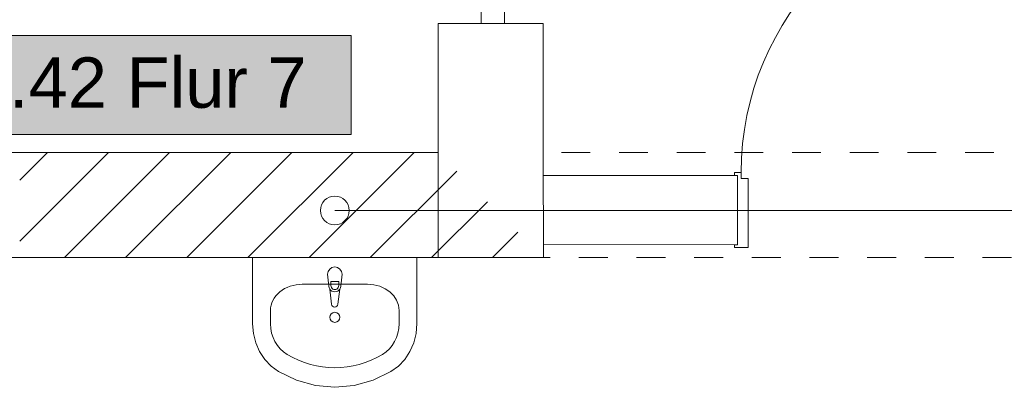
# Model space of a CAD drawing. Header units: metres. Extents: x -79 to 740, y -195 to 69.
# Tile 82 of 200: x 14.12 to 17.53, y 13.19 to 14.46. Entities that reach past the tile are written whole.
import ezdxf
from ezdxf.enums import TextEntityAlignment as Align

# ---------------------------------------------------------------- set-up
doc = ezdxf.new("R2010")
doc.units = ezdxf.units.M
doc.header["$MEASUREMENT"] = 0
doc.linetypes.add('Untersicht', pattern=[0.1, 0.075, -0.025])
for name, color, linetype in [('10 Wand außen', 7, 'Continuous'), ('50 Sanitäreinrichtung', 7, 'Continuous'), ('70 Entwässerung_Schmutzwasser', 7, 'Continuous'), ('Neubau_80 Raum', 7, 'Continuous')]:
    doc.layers.add(name, color=color, linetype=linetype)
doc.styles.add('ERSTELLTER_STIL_1', font='ARIALN.TTF')
doc.styles.add('ERSTELLTER_STIL_3', font='arial.ttf')
doc.linetypes.add('Schmutzwasserleitung', pattern='A,0,[2,995_ARC_240 MEN_GR_EG_2607011.Shx,S=0.00784,R=0,X=0,Y=0],-0.987778,0', length=0.987778)

# ---------------------------------------------------------------- blocks, each defined once
blk = doc.blocks.new('Glastür Ol 1-Fl 2S 27')
at = {"layer": '10 Wand außen', "color": 7, "linetype": 'Continuous', "lineweight": 13}
for p, q in [((0.7625, 0.93), (0.7625, 1.01)), ((0.7625, 1.01), (0.8025, 1.01)), ((0.8025, 1.01), (0.8025, 0.93)), ((0.8025, 0.93), (0.7625, 0.93)), ((0.7825, 0.93), (0.7825, 0.08)), ((0.7625, 0), (0.7625, 0.08)), ((0.7625, 0.08), (0.8025, 0.08)), ((0.8025, 0.08), (0.8025, 0)), ((-0.8625, 0), (-0.2075, 0)), ((-0.8625, 0), (-0.8625, -0.08)), ((-0.8025, 0), (-0.8625, 0)), ((-0.8025, -0.08), (-0.8025, 0)), ((-0.2675, 0), (-0.2675, -0.08)), ((-0.2075, 0), (-0.2675, 0)), ((-0.2075, -0.04), (-0.2075, 0)), ((0.8025, 0), (0.7625, 0)), ((0.8025, 0), (0.8025, -0.04)), ((0.8625, 0), (0.8025, 0)), ((0.8625, -0.08), (0.8625, 0)), ((-0.8025, -0.01), (-0.2675, -0.01)), ((-0.1975, -0.04), (-0.2075, -0.04)), ((-0.2075, -0.08), (-0.2075, -0.0654)), ((-0.2075, -0.0654), (-0.1975, -0.0654)), ((-0.1975, -0.0654), (-0.1975, -0.04)), ((0.8025, -0.04), (0.7925, -0.04)), ((0.7925, -0.04), (0.7925, -0.0654)), ((0.7925, -0.0654), (0.8025, -0.0654)), ((0.8025, -0.0654), (0.8025, -0.08)), ((-0.8625, -0.08), (-0.2075, -0.08)), ((-0.8625, -0.08), (-0.8025, -0.08)), ((-0.2675, -0.08), (-0.2075, -0.08)), ((0.8025, -0.08), (0.8625, -0.08))]:
    blk.add_line(p, q, dxfattribs=at)
at = {"layer": '10 Wand außen', "color": 7, "linetype": 'Continuous', "lineweight": 9}
for p, q in [((-0.8625, 0.15), (-0.8625, 0)), ((0.8625, 0.15), (0.8625, 0)), ((-0.8625, 0), (-0.8625, -0.08)), ((-0.8625, 0), (-0.8625, -0.08)), ((0.8625, 0), (0.8625, -0.08)), ((0.8625, 0), (0.8625, -0.08)), ((-0.8625, -0.08), (-0.8625, -0.215)), ((0.8625, -0.08), (0.8625, -0.215))]:
    blk.add_line(p, q, dxfattribs=at)
at = {"layer": '10 Wand außen', "color": 7, "linetype": 'Continuous', "lineweight": 13, "flags": 128}
for points in [[(0.7825, 0.93), (0.7825, 0.08), (0.7625, 0.08), (0.7625, 0.93)], [(0.8025, 0.93), (0.8025, 0.08), (0.7825, 0.08), (0.7825, 0.93)]]:
    blk.add_lwpolyline(points, close=True, dxfattribs=at)
at = {"layer": '10 Wand außen', "color": 7, "linetype": 'Continuous', "lineweight": 9}
blk.add_arc((0.8025, 0), 1.01, 92.2697, 180, dxfattribs=at)
blk = doc.blocks.new('Blockrahmentür 1-Fl 27')
at = {"layer": '10 Wand außen', "color": 7, "linetype": 'Continuous', "lineweight": 13}
for p, q in [((0.4925, 0.01), (0.4925, 0.995)), ((-0.4925, 0.01), (-0.515, 0.01)), ((-0.515, 0.01), (-0.515, 0)), ((-0.515, 0), (-0.505, 0)), ((-0.505, 0), (-0.505, -0.24)), ((-0.4925, -0.01), (-0.4925, 0.01)), ((0.4925, -0.01), (0.4925, 0.01)), ((0.4925, 0.01), (0.515, 0.01)), ((0.515, 0), (0.505, 0)), ((0.505, 0), (0.505, -0.24)), ((0.515, 0.01), (0.515, 0)), ((-0.4675, -0.01), (-0.4925, -0.01)), ((-0.4675, -0.25), (-0.4675, -0.01)), ((0.4675, -0.25), (0.4675, -0.01)), ((0.4675, -0.01), (0.4925, -0.01)), ((-0.505, -0.24), (-0.515, -0.24)), ((-0.515, -0.24), (-0.515, -0.25)), ((-0.515, -0.25), (-0.4675, -0.25)), ((0.515, -0.25), (0.4675, -0.25)), ((0.505, -0.24), (0.515, -0.24)), ((0.515, -0.24), (0.515, -0.25))]:
    blk.add_line(p, q, dxfattribs=at)
at = {"layer": '10 Wand außen', "color": 7, "linetype": 'Continuous', "lineweight": 9}
for p, q in [((-0.505, 0), (-0.505, -0.24)), ((-0.505, 0), (-0.505, -0.24)), ((0.505, 0), (0.505, -0.24)), ((0.505, 0), (0.505, -0.24))]:
    blk.add_line(p, q, dxfattribs=at)
blk.add_arc((0.4925, 0.01), 0.985, 90, 180, dxfattribs=at)
blk = doc.blocks.new('Waschbecken 01 27')
at = {"layer": '50 Sanitäreinrichtung', "color": 7, "linetype": 'Continuous', "lineweight": 9}
for p, q in [((0.1129, -0.0923), (-0.1129, -0.0923)), ((-0.0136, -0.0971), (-0.0136, -0.0822)), ((-0.0136, -0.0822), (0.0136, -0.0822)), ((0.0136, -0.0822), (0.0136, -0.0971)), ((-0.223, -0.1833), (-0.223, -0.2291)), ((0.223, -0.1833), (0.223, -0.2291))]:
    blk.add_line(p, q, dxfattribs=at)
at = {"layer": '50 Sanitäreinrichtung', "color": 7, "linetype": 'Continuous', "lineweight": 9, "flags": 128}
blk.add_lwpolyline([(-0.285, 0), (-0.285, -0.2291), (-0.2822, -0.2628), (-0.2741, -0.2955), (-0.2608, -0.326), (-0.2427, -0.3534), (-0.2205, -0.3769), (-0.1949, -0.3956), (-0.133, -0.4255), (-0.0674, -0.4438), (0, -0.45), (0.0674, -0.4438), (0.133, -0.4255), (0.1949, -0.3956), (0.2205, -0.3769), (0.2427, -0.3534), (0.2608, -0.326), (0.2741, -0.2955), (0.2822, -0.2628), (0.285, -0.2291), (0.285, 0)], close=True, dxfattribs=at)
blk.add_lwpolyline([(-0.025, -0.0573), (-0.021, -0.0993, 0.12102), (-0.0177, -0.1088), (-0.0111, -0.1617, 0.882566), (0.0111, -0.1617), (0.0177, -0.1088, 0.12102), (0.021, -0.0993), (0.025, -0.0573, 1)], format="xyb", close=True, dxfattribs=at)
at = {"layer": '50 Sanitäreinrichtung', "color": 7, "linetype": 'Continuous', "lineweight": 9}
blk.add_circle((0, -0.2071), 0.0175, dxfattribs=at)
for centre, radius, start, end in [((0, -0.0971), 0.0136, 180, 0), ((0, -0.0974), 0.0211, 212.771, 327.229)]:
    blk.add_arc(centre, radius, start, end, dxfattribs=at)
for centre, major_axis, ratio, start_param, end_param in [((-0.1128, -0.1833), (0.1103, 0), 0.82489, 1.570796, 3.141593), ((0.1128, -0.1833), (0.1103, 0), 0.82489, 0, 1.570796), ((-0.1129, -0.2291), (0, 0.1212), 0.908696, 1.570796, 2.644618), ((0.1129, -0.2291), (0, 0.1212), 0.908696, 3.638567, 4.712389), ((0, 0), (0, 0.3818), 0.908696, 2.644618, 3.638567)]:
    blk.add_ellipse(centre, major_axis=major_axis, ratio=ratio, start_param=start_param, end_param=end_param, dxfattribs=at)
blk = doc.blocks.new('Flur 7_0.42_52_1', base_point=(21.3014, -1.1375))
at = {"layer": 'Neubau_80 Raum', "linetype": 'Continuous', "lineweight": 0, "true_color": 0x2a201c}
blk.add_hatch(color=250, dxfattribs=at).paths.add_polyline_path([(13.791, 14.064), (15.2677, 14.064), (15.2677, 14.4077), (13.791, 14.4077)])
at = {"layer": 'Neubau_80 Raum', "color": 7, "linetype": 'Continuous', "lineweight": 9, "flags": 128}
blk.add_lwpolyline([(13.791, 14.064), (15.2677, 14.064), (15.2677, 14.4077), (13.791, 14.4077)], close=True, dxfattribs=at)
at = {"layer": 'Neubau_80 Raum', "color": 7, "lineweight": 9, "style": 'ERSTELLTER_STIL_3'}
blk.add_attdef('stApartmentId', text='', height=0.175, dxfattribs=at).set_placement((14.5293, 14.2444), align=Align.MIDDLE_CENTER)
at = {"layer": 'Neubau_80 Raum', "color": 7, "lineweight": 9}
for tag, height, style, p in [('DUMMY_850', 0.2, 'ERSTELLTER_STIL_1', (22.3867, 0.4022)), ('ROOM_NAME', 0.2, 'ERSTELLTER_STIL_1', (20.0514, 0.3397)), ('ROOM_NUMBER', 0.175, 'ERSTELLTER_STIL_3', (20.2161, -0.2078)), ('measuredNetAreaCode', 0.175, 'ERSTELLTER_STIL_3', (20.2161, -0.7234)), ('perimeterCode', 0.175, 'ERSTELLTER_STIL_3', (20.2161, -1.0672)), ('ceilingHeightCode', 0.175, 'ERSTELLTER_STIL_3', (20.2161, -1.4109)), ('measuredAreaCode', 0.175, 'ERSTELLTER_STIL_3', (20.2161, -1.7547)), ('DUMMY_851_0', 0.175, 'ERSTELLTER_STIL_3', (22.1469, -1.7547)), ('DUMMY_852', 0.175, 'ERSTELLTER_STIL_3', (20.2161, -2.0984)), ('DUMMY_851_1', 0.175, 'ERSTELLTER_STIL_3', (22.1469, -2.0984)), ('DUMMY_853', 0.175, 'ERSTELLTER_STIL_3', (20.2161, -2.4422)), ('DUMMY_851_2', 0.175, 'ERSTELLTER_STIL_3', (22.1469, -2.4422))]:
    blk.add_attdef(tag, text='', height=height, dxfattribs=dict(at, style=style)).set_placement(p, align=Align.TOP_LEFT)

msp = doc.modelspace()

# ---------------------------------------------------------------- hatches: boundary and pattern name
at = {"layer": '10 Wand außen', "linetype": 'Continuous', "lineweight": 18, "true_color": 0x1f1f1f}
h = msp.add_hatch(dxfattribs=at)
h.set_pattern_fill('Mauerziegel_HLz_4_0001', color=250, style=0, pattern_type=2)
h.set_pattern_definition([(45, (0, 0), (-0.106066, 0.106066), [])])
h.paths.add_polyline_path([(15.5695, 14.0019), (14.1181, 14.0019), (14.1181, 13.8519), (14.1181, 13.7819), (14.1181, 13.6369), (15.9346, 13.6369)])

# ---------------------------------------------------------------- linework, layer by layer
at = {"layer": '10 Wand außen', "color": 7, "linetype": 'Continuous', "lineweight": 9}
for p, q in [((15.5695, 14.4494), (15.7195, 14.4494)), ((15.7195, 14.4494), (15.7995, 14.4494)), ((15.7995, 14.4494), (15.9345, 14.4494)), ((15.5695, 14.0019), (15.5696, 13.6369)), ((15.5695, 14.0019), (15.5696, 13.6369)), ((15.9346, 13.6369), (15.9345, 14.0019)), ((15.9346, 13.6369), (15.9345, 14.0019)), ((16.6081, 13.922), (16.6082, 13.682))]:
    msp.add_line(p, q, dxfattribs=at)
at = {"layer": '10 Wand außen', "color": 7, "linetype": 'Untersicht', "lineweight": 13}
msp.add_line((15.5696, 13.6369), (15.9346, 13.6369), dxfattribs=at)
at = {"layer": '10 Wand außen', "color": 7, "linetype": 'Continuous', "lineweight": 9, "flags": 128}
for points in [[(15.5695, 14.4494), (15.5695, 14.0019)], [(15.9345, 14.0019), (15.9345, 14.4494)], [(15.5695, 14.0019), (14.1181, 14.0019)], [(16.6081, 13.922), (15.9346, 13.9219)], [(15.9346, 13.6819), (16.6082, 13.682)], [(14.1181, 13.6369), (15.9346, 13.6369)]]:
    msp.add_lwpolyline(points, dxfattribs=at)
at = {"layer": '10 Wand außen', "color": 7, "linetype": 'Untersicht', "lineweight": 13, "flags": 128}
for points in [[(15.5695, 14.0019), (13.0093, 14.0019)], [(36.0973, 14.0019), (15.9345, 14.0019)], [(12.8581, 13.6369), (17.8866, 13.6369)]]:
    msp.add_lwpolyline(points, dxfattribs=at)
at = {"layer": '70 Entwässerung_Schmutzwasser', "color": 34, "linetype": 'Schmutzwasserleitung', "lineweight": 18, "true_color": 0xa85100}
msp.add_line((15.2112, 13.8007), (17.9375, 13.8007), dxfattribs=at)
msp.add_circle((15.2112, 13.8007), 0.05, dxfattribs=at)

# ---------------------------------------------------------------- block references
at = {"layer": '10 Wand außen', "color": 7, "linetype": 'Continuous', "lineweight": 13}
for name, p, rotation in [('Glastür Ol 1-Fl 2S 27', (15.7194, 15.3119), 90.00636595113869), ('Blockrahmentür 1-Fl 27', (17.1131, 13.922), 0.006365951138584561)]:
    msp.add_blockref(name, p, dxfattribs=dict(at, rotation=rotation))
at = {"layer": '50 Sanitäreinrichtung', "color": 7, "linetype": 'Continuous', "lineweight": 13, "rotation": 2.320371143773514e-05}
msp.add_blockref('Waschbecken 01 27', (15.2112, 13.6369), dxfattribs=at)
at = {"layer": 'Neubau_80 Raum', "color": 7, "linetype": 'Continuous', "lineweight": 13}
ref = msp.add_blockref('Flur 7_0.42_52_1', (21.3014, -1.1375), dxfattribs=at)
ref.add_attrib('stApartmentId', '0.42 Flur 7', dxfattribs={"color": 7, "lineweight": 9, "height": 0.175, "style": 'ERSTELLTER_STIL_3'}).set_placement((14.5293, 14.2444), align=Align.MIDDLE_CENTER)

doc.saveas('drawing.dxf')
